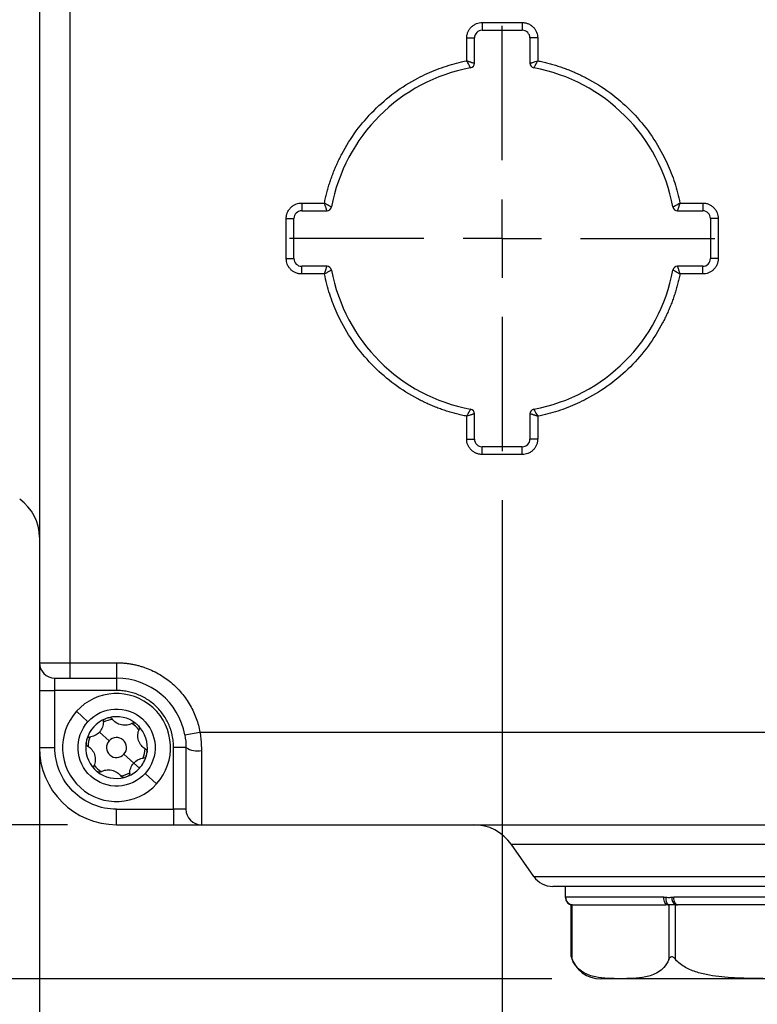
# Model space of a CAD drawing. Header units: millimetres. Extents: x 19 to 819, y 19 to 629.
# Tile 3 of 43: x 117 to 174, y 101 to 178. Entities that reach past the tile are written whole.
import ezdxf

# ---------------------------------------------------------------- set-up
doc = ezdxf.new("R2010")
doc.units = ezdxf.units.MM
doc.header["$LTSCALE"] = 3
doc.linetypes.add('CENTERX2', pattern=[20.32, 12.7, -2.54, 2.54, -2.54])
doc.layers.add('CENTER', color=40, linetype='CENTERX2')
doc.layers.add('DIMENSIONS', color=140, linetype='Continuous', lineweight=25)
doc.styles.add('SLDTEXTSTYLE0', font='TXT', dxfattribs={"width": 0.7})
doc.dimstyles.new('SLDDIMSTYLE0', dxfattribs={"dimtxt": 6.474023, "dimasz": 9.906, "dimexe": 0, "dimexo": 0.0625, "dimgap": 1.618506, "dimtad": 0, "dimtih": 1, "dimtoh": 1, "dimlfac": 0.833333, "dimrnd": 1e-09, "dimzin": 4, "dimdsep": 46, "dimtxsty": 'SLDTEXTSTYLE0', "dimsah": 1, "dimcen": 0.09, "dimadec": 0, "dimazin": 1, "dimtfac": 1, "dimtofl": 0, "dimtmove": 0, "dimatfit": 3, "dimfxl": 0, "dimfrac": 2, "dimtolj": 1, "dimtzin": 12, "dimarcsym": 0})
doc.dimstyles.new('SLDDIMSTYLE1', dxfattribs={"dimtxt": 6.474023, "dimasz": 9.906, "dimexe": 0, "dimexo": 0.0625, "dimgap": 1.618506, "dimtad": 0, "dimtih": 1, "dimtoh": 1, "dimlfac": 0.833333, "dimrnd": 1e-09, "dimzin": 4, "dimdsep": 46, "dimtxsty": 'SLDTEXTSTYLE0', "dimsah": 1, "dimcen": 0.09, "dimadec": 0, "dimazin": 1, "dimtfac": 1, "dimtmove": 0, "dimatfit": 0, "dimfxl": 0, "dimfrac": 2, "dimtolj": 1, "dimtzin": 12, "dimarcsym": 0})
doc.dimstyles.new('SLDDIMSTYLE2', dxfattribs={"dimtxt": 6.474023, "dimasz": 9.906, "dimexe": 0, "dimexo": 0.0625, "dimgap": 1.618506, "dimtad": 0, "dimtih": 1, "dimtoh": 1, "dimlfac": 0.833333, "dimrnd": 1e-09, "dimzin": 12, "dimdsep": 46, "dimtxsty": 'SLDTEXTSTYLE0', "dimsah": 1, "dimcen": 0.09, "dimadec": 0, "dimazin": 3, "dimtfac": 1, "dimtofl": 0, "dimtmove": 0, "dimatfit": 3, "dimfxl": 0, "dimfrac": 2, "dimtolj": 1, "dimtzin": 12, "dimarcsym": 0})

# ---------------------------------------------------------------- blocks, each defined once
blk = doc.blocks.new('_D')
at = {"layer": 'DIMENSIONS'}
for p, q in [((154.501, 140.51), (154.501, 78.329)), ((118.501, 124.058), (118.501, 78.329)), ((79.866, 87.854), (77.692, 87.854)), ((77.692, 87.854), (77.692, 77.565)), ((99.105, 87.854), (101.279, 87.854)), ((101.279, 87.854), (101.279, 77.565)), ((118.501, 87.854), (107.877, 87.854)), ((154.501, 87.854), (118.501, 87.854)), ((77.692, 77.565), (79.866, 77.565)), ((101.279, 77.565), (99.105, 77.565))]:
    blk.add_line(p, q, dxfattribs=at)
for points in [[(118.501, 87.854), (128.407, 86.33), (128.407, 89.378)], [(154.501, 87.854), (144.595, 89.378), (144.595, 86.33)]]:
    blk.add_solid(points, dxfattribs=at)
at = {"layer": 'DIMENSIONS', "char_height": 6.35, "attachment_point": 1, "style": 'SLDTEXTSTYLE0'}
for s, insert in [('30.0', (79.866, 97.489)), ('1.18', (79.866, 85.751))]:
    blk.add_mtext(s, dxfattribs=dict(at, insert=insert))
blk = doc.blocks.new('_D_1')
at = {"layer": 'DIMENSIONS'}
for p, q in [((154.501, 140.51), (154.501, 78.329)), ((196.501, 140.51), (196.501, 78.329)), ((154.501, 87.854), (135.451, 87.854)), ((165.644, 87.854), (163.47, 87.854)), ((163.47, 87.854), (163.47, 77.565)), ((184.882, 87.854), (187.056, 87.854)), ((187.056, 87.854), (187.056, 77.565)), ((196.501, 87.854), (215.551, 87.854)), ((163.47, 77.565), (165.644, 77.565)), ((187.056, 77.565), (184.882, 77.565))]:
    blk.add_line(p, q, dxfattribs=at)
for points in [[(154.501, 87.854), (144.595, 89.378), (144.595, 86.33)], [(196.501, 87.854), (206.407, 86.33), (206.407, 89.378)]]:
    blk.add_solid(points, dxfattribs=at)
at = {"layer": 'DIMENSIONS', "char_height": 6.35, "attachment_point": 1, "style": 'SLDTEXTSTYLE0'}
for s, insert in [('35.0', (165.644, 97.489)), ('1.38', (165.644, 85.751))]:
    blk.add_mtext(s, dxfattribs=dict(at, insert=insert))
blk = doc.blocks.new('_D_3')
at = {"layer": 'DIMENSIONS'}
for p, q in [((117.091, 349.268), (66.01, 349.268)), ((75.535, 349.268), (75.535, 244.633)), ((65.916, 232.894), (63.742, 232.894)), ((63.742, 232.894), (63.742, 222.605)), ((85.154, 232.894), (87.328, 232.894)), ((87.328, 232.894), (87.328, 222.605)), ((63.742, 222.605), (65.916, 222.605)), ((87.328, 222.605), (85.154, 222.605)), ((75.535, 115.268), (75.535, 221.155)), ((120.691, 115.268), (66.01, 115.268))]:
    blk.add_line(p, q, dxfattribs=at)
for points in [[(75.535, 349.268), (74.011, 339.362), (77.059, 339.362)], [(75.535, 115.268), (77.059, 125.174), (74.011, 125.174)]]:
    blk.add_solid(points, dxfattribs=at)
at = {"layer": 'DIMENSIONS', "char_height": 6.35, "attachment_point": 1, "style": 'SLDTEXTSTYLE0'}
for s, insert in [('195.0', (63.223, 242.529)), ('7.68', (65.916, 230.79))]:
    blk.add_mtext(s, dxfattribs=dict(at, insert=insert))
blk = doc.blocks.new('_D_4')
at = {"layer": 'DIMENSIONS'}
for p, q in [((151.613, 351.068), (34.446, 351.068)), ((43.971, 351.068), (43.971, 244.633)), ((34.352, 232.894), (32.178, 232.894)), ((32.178, 232.894), (32.178, 222.605)), ((53.59, 232.894), (55.764, 232.894)), ((55.764, 232.894), (55.764, 222.605)), ((32.178, 222.605), (34.352, 222.605)), ((55.764, 222.605), (53.59, 222.605)), ((43.971, 103.268), (43.971, 221.155)), ((158.364, 103.268), (34.446, 103.268))]:
    blk.add_line(p, q, dxfattribs=at)
for points in [[(43.971, 351.068), (42.447, 341.162), (45.495, 341.162)], [(43.971, 103.268), (45.495, 113.174), (42.447, 113.174)]]:
    blk.add_solid(points, dxfattribs=at)
at = {"layer": 'DIMENSIONS', "char_height": 6.35, "attachment_point": 1, "style": 'SLDTEXTSTYLE0'}
for s, insert in [('206.5', (31.659, 242.529)), ('8.13', (34.352, 230.79))]:
    blk.add_mtext(s, dxfattribs=dict(at, insert=insert))
blk = doc.blocks.new('SW_CENTERMARKSYMBOL_0')
at = {"layer": 'CENTER', "color": 0}
for p, q in [((0, 6.096), (0, 16.548)), ((0, 0), (0, 3.048)), ((-6.096, 0), (-16.548, 0)), ((0, 0), (-3.048, 0)), ((0, 0), (0, -3.048)), ((0, 0), (3.048, 0)), ((6.096, 0), (16.548, 0)), ((0, -6.096), (0, -16.548))]:
    blk.add_line(p, q, dxfattribs=at)

msp = doc.modelspace()

# ---------------------------------------------------------------- linework, layer by layer
for p, q in [((118.501259, 180.067806), (118.501259, 127.867806)), ((120.901259, 127.867806), (120.901259, 180.067806)), ((152.941259, 177.667806), (156.061259, 177.667806)), ((152.941259, 177.667806), (152.941259, 177.067806)), ((152.941259, 177.067806), (156.061259, 177.067806)), ((156.061259, 177.667806), (156.061259, 177.067806)), ((151.741259, 174.69504), (151.741259, 176.467806)), ((151.741259, 176.467806), (152.341259, 176.467806)), ((152.341259, 174.49679), (152.341259, 176.467806)), ((156.661259, 176.467806), (156.661259, 174.49679)), ((157.261259, 176.467806), (156.661259, 176.467806)), ((157.261259, 176.467806), (157.261259, 174.69504)), ((138.901259, 163.627806), (140.674025, 163.627806)), ((138.901259, 163.627806), (138.901259, 163.027806)), ((168.328493, 163.627806), (170.101259, 163.627806)), ((170.101259, 163.627806), (170.101259, 163.027806)), ((137.701259, 159.307806), (137.701259, 162.427806)), ((137.701259, 162.427806), (138.301259, 162.427806)), ((138.301259, 159.307806), (138.301259, 162.427806)), ((138.901259, 163.027806), (140.872276, 163.027806)), ((168.130243, 163.027806), (170.101259, 163.027806)), ((170.701259, 162.427806), (170.701259, 159.307806)), ((171.301259, 162.427806), (170.701259, 162.427806)), ((171.301259, 162.427806), (171.301259, 159.307806)), ((137.701259, 159.307806), (138.301259, 159.307806)), ((140.872276, 158.707806), (138.901259, 158.707806)), ((138.901259, 158.107806), (138.901259, 158.707806)), ((170.101259, 158.707806), (168.130243, 158.707806)), ((170.101259, 158.107806), (170.101259, 158.707806)), ((171.301259, 159.307806), (170.701259, 159.307806)), ((140.674025, 158.107806), (138.901259, 158.107806)), ((170.101259, 158.107806), (168.328493, 158.107806)), ((152.341259, 145.267806), (152.341259, 147.238822)), ((156.661259, 147.238822), (156.661259, 145.267806)), ((151.741259, 145.267806), (151.741259, 147.040572)), ((157.261259, 147.040572), (157.261259, 145.267806)), ((151.741259, 145.267806), (152.341259, 145.267806)), ((157.261259, 145.267806), (156.661259, 145.267806)), ((152.941259, 144.067806), (152.941259, 144.667806)), ((156.061259, 144.667806), (152.941259, 144.667806)), ((156.061259, 144.067806), (152.941259, 144.067806)), ((156.061259, 144.067806), (156.061259, 144.667806)), ((118.501259, 127.867806), (120.901259, 127.867806)), ((120.901259, 127.867806), (124.501259, 127.867806)), ((120.901259, 126.667806), (120.901259, 127.867806)), ((124.501259, 127.867806), (124.501259, 126.667806)), ((119.701259, 125.707806), (119.701259, 126.667806)), ((120.901259, 126.667806), (124.501259, 126.667806)), ((124.501259, 126.667806), (124.501259, 125.707806)), ((118.501259, 125.707806), (119.701259, 125.707806)), ((118.501259, 125.707806), (118.501259, 121.267806)), ((124.501259, 125.707806), (119.701259, 125.707806)), ((119.701259, 121.267806), (119.701259, 125.707806)), ((122.276298, 123.280154), (121.386313, 124.085093)), ((123.922769, 121.791017), (123.166282, 122.475215)), ((129.811253, 122.249624), (130.991252, 122.467806)), ((130.991252, 122.467806), (220.011267, 122.467806)), ((118.501259, 121.267806), (119.701259, 121.267806)), ((129.901259, 121.267806), (128.941259, 121.267806)), ((128.941259, 116.467806), (128.941259, 121.267806)), ((131.101259, 121.027806), (131.101259, 115.267806)), ((125.836237, 120.060397), (125.07975, 120.744596)), ((126.281229, 119.657928), (125.836237, 120.060397)), ((127.616206, 118.450519), (126.726221, 119.255458)), ((124.501259, 116.467806), (128.941259, 116.467806)), ((124.501259, 115.267806), (124.501259, 116.467806)), ((128.941259, 116.467806), (128.941259, 115.267806)), ((129.901259, 116.467806), (128.941259, 116.467806)), ((124.501259, 115.267806), (128.941259, 115.267806)), ((131.101259, 115.267806), (219.901259, 115.267806)), ((175.501259, 113.732681), (155.215169, 113.732681)), ((156.963807, 111.235368), (155.215169, 113.732681)), ((156.963807, 111.235368), (175.501259, 111.235368)), ((159.421259, 109.607653), (159.421259, 110.467806)), ((167.06991, 109.627806), (159.427716, 109.627806)), ((183.143453, 109.627806), (167.859066, 109.627806)), ((159.867058, 105.006805), (159.867058, 109.027806)), ((159.947443, 104.779835), (159.947443, 109.027806)), ((167.384512, 109.027806), (167.464544, 109.027806)), ((167.464544, 109.027806), (167.464544, 104.779835)), ((167.984159, 109.027806), (168.144222, 109.027806)), ((167.984159, 104.779835), (167.984159, 109.027806))]:
    msp.add_line(p, q)
at = {"flags": 128}
for points in [[(167.384512, 109.027806), (167.323136, 109.039335), (167.264119, 109.073478), (167.209728, 109.128924), (167.162055, 109.203542), (167.12293, 109.294464), (167.093857, 109.398196), (167.075955, 109.510752), (167.06991, 109.627806)], [(168.144222, 109.027806), (168.088591, 109.039335), (168.035097, 109.073478), (167.985798, 109.128924), (167.942586, 109.203542), (167.907123, 109.294464), (167.880772, 109.398196), (167.864545, 109.510752), (167.859066, 109.627806)]]:
    msp.add_lwpolyline(points, dxfattribs=at)
for centre, radius, start, end in [((152.941259, 176.467806), 0.6, 90, 180), ((156.061259, 176.467806), 0.6, 0, 90), ((154.501259, 160.867806), 13.5, 100.4756817, 169.5243183), ((151.981259, 174.49679), 0.36, 280.4756817, 0), ((157.021259, 174.49679), 0.36, 180, 259.5243183), ((154.501259, 160.867806), 13.5, 10.4756817, 79.5243183), ((140.872276, 163.387806), 0.36, 270, 349.5243183), ((168.130243, 163.387806), 0.36, 190.4756817, 270), ((138.901259, 162.427806), 0.6, 90, 180), ((170.101259, 162.427806), 0.6, 0, 90), ((138.901259, 159.307806), 0.6, 180, 270), ((140.872276, 158.347806), 0.36, 10.4756817, 90), ((168.130243, 158.347806), 0.36, 90, 169.5243183), ((170.101259, 159.307806), 0.6, 270, 0), ((154.501259, 160.867806), 13.5, 190.4756817, 259.5243183), ((154.501259, 160.867806), 13.5, 280.4756817, 349.5243183), ((151.981259, 147.238822), 0.36, 0, 79.5243183), ((157.021259, 147.238822), 0.36, 100.4756817, 180), ((152.941259, 145.267806), 0.6, 180, 270), ((156.061259, 145.267806), 0.6, 270, 0), ((114.901259, 137.632768), 3.6, 0, 55), ((119.701259, 127.867806), 1.2, 180, 270), ((124.501259, 121.267806), 5.4, 10.4756817, 90), ((124.501259, 121.267806), 4.2, 317.87249935, 137.87249935), ((124.501259, 121.267806), 4.2, 137.87249935, 317.87249935), ((124.501259, 121.267806), 2.4, 111.30965872, 164.43533997), ((124.501259, 121.267806), 2.22, 98.22550624, 117.51949245), ((124.501259, 121.267806), 2.4, 104.43533997, 111.30965872), ((124.501259, 121.267806), 2.4, 51.30965872, 104.43533997), ((124.501259, 121.267806), 2.22, 38.22550624, 57.51949245), ((124.501259, 121.267806), 2.4, 44.43533997, 51.30965872), ((124.501259, 121.267806), 2.4, 351.30965872, 44.43533997), ((124.501259, 121.267806), 2.4, 164.43533997, 171.30965872), ((124.501259, 121.267806), 2.22, 158.22550624, 177.51949245), ((124.501259, 121.267806), 0.78, 137.87249935, 317.87249935), ((124.501259, 121.267806), 0.78, 317.87249935, 137.87249935), ((124.501259, 121.267806), 6, 180, 270), ((124.501259, 121.267806), 2.4, 171.30965872, 224.43533997), ((124.501259, 121.267806), 2.22, 338.22550624, 357.51949245), ((130.813259, 122.707806), 1.704507, 237.6525565, 279.72757855), ((124.501259, 121.267806), 2.4, 317.87249935, 344.43533997), ((124.501259, 121.267806), 2.4, 344.43533997, 351.30965872), ((124.501259, 121.267806), 2.22, 218.22550624, 237.51949245), ((124.501259, 121.267806), 2.4, 224.43533997, 231.30965872), ((124.501259, 121.267806), 2.4, 291.30965872, 317.87249935), ((124.501259, 121.267806), 2.4, 231.30965872, 284.43533997), ((124.501259, 121.267806), 2.22, 278.22550624, 297.51949245), ((124.501259, 121.267806), 2.4, 284.43533997, 291.30965872), ((131.101259, 116.467806), 1.2, 180, 270), ((152.266222, 111.667806), 3.6, 35, 90), ((158.43828, 112.267806), 1.8, 215, 270), ((160.023285, 109.622817), 0.599825, 180.13876998, 262.73612258), ((160.027595, 109.627686), 0.59988, 179.98849777, 269.98849315), ((167.776803, 109.492546), 0.559901, 166.69860553, 236.10282084), ((168.338592, 109.570076), 0.647827, 175.45914035, 236.8309999), ((162.174238, 105.667806), 2.4, 195.98686393, 270)]:
    msp.add_arc(centre, radius, start, end)
for points, knots in [([(151.741259, 176.467806), (151.742261, 176.505635), (151.744256, 176.580982), (151.760685, 176.692881), (151.787018, 176.802841), (151.838041, 176.951373), (151.930801, 177.131454), (152.08684, 177.321871), (152.277467, 177.478309), (152.49082, 177.587614), (152.714946, 177.655819), (152.865787, 177.663808), (152.941259, 177.667806)], [0, 0, 0, 0, 0.0602589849, 0.1200207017, 0.1798243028, 0.2402078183, 0.3699983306, 0.5001303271, 0.629920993, 0.7600531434, 0.879943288, 1, 1, 1, 1]), ([(156.061259, 177.667806), (156.099089, 177.666804), (156.174435, 177.66481), (156.286334, 177.648381), (156.396294, 177.622047), (156.544826, 177.571024), (156.724908, 177.478265), (156.915324, 177.322225), (157.071762, 177.131599), (157.181067, 176.918245), (157.249272, 176.694119), (157.257262, 176.543279), (157.261259, 176.467806)], [0, 0, 0, 0, 0.060258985, 0.120020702, 0.179824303, 0.240207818, 0.369998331, 0.500130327, 0.629920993, 0.760053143, 0.879943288, 1, 1, 1, 1]), ([(140.674025, 163.627806), (140.701711, 163.760832), (140.756992, 164.026447), (140.854153, 164.421125), (140.961554, 164.812061), (141.080219, 165.199051), (141.209876, 165.582148), (141.350596, 165.961336), (141.50236, 166.336621), (141.665171, 166.707995), (141.83904, 167.075473), (142.282024, 167.946564), (143.105916, 169.264968), (144.493918, 170.874817), (146.103966, 172.263066), (147.53747, 173.158872), (148.657515, 173.708706), (149.404981, 174.023917), (150.168353, 174.293956), (150.946843, 174.522936), (151.476008, 174.637575), (151.741259, 174.69504)], [0, 0, 0, 0, 0.024577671, 0.049074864, 0.073511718, 0.097908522, 0.122285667, 0.146663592, 0.171062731, 0.19550347, 0.220006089, 0.244590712, 0.37228189, 0.500012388, 0.627703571, 0.755434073, 0.804504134, 0.853332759, 0.902082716, 0.950917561, 1, 1, 1, 1]), ([(151.741259, 174.69504), (151.769614, 174.685788), (151.824164, 174.667988), (151.901427, 174.642997), (151.970017, 174.620614), (152.029692, 174.600872), (152.080632, 174.583771), (152.123311, 174.569279), (152.189055, 174.547203), (152.265673, 174.522262), (152.329571, 174.500905), (152.337425, 174.49814), (152.341259, 174.49679)], [0, 0, 0, 0, 0.092574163, 0.178096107, 0.256568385, 0.327995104, 0.392382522, 0.449740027, 0.500081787, 0.675012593, 0.841316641, 1, 1, 1, 1]), ([(152.046714, 174.14279), (152.04623, 174.143641), (152.045252, 174.145364), (152.037433, 174.159476), (152.024882, 174.182475), (152.007062, 174.215374), (151.984021, 174.257863), (151.952261, 174.316428), (151.903929, 174.402242), (151.832439, 174.531396), (151.773776, 174.636681), (151.741259, 174.69504)], [0, 0, 0, 0, 0.078464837, 0.158779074, 0.241076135, 0.325482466, 0.412118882, 0.501101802, 0.626971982, 0.793234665, 1, 1, 1, 1]), ([(156.661259, 174.49679), (156.662189, 174.49712), (156.664069, 174.497787), (156.679428, 174.503054), (156.704389, 174.511421), (156.740027, 174.523203), (156.78601, 174.53835), (156.849871, 174.55927), (156.943873, 174.591365), (157.084401, 174.637689), (157.198399, 174.674656), (157.261259, 174.69504)], [0, 0, 0, 0, 0.0786192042, 0.1590190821, 0.2413395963, 0.3257111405, 0.4122548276, 0.5010828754, 0.6292568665, 0.7955678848, 1, 1, 1, 1]), ([(157.261259, 174.69504), (157.246465, 174.668674), (157.218059, 174.618052), (157.178425, 174.546342), (157.143382, 174.482986), (157.112941, 174.428195), (157.08698, 174.381754), (157.065305, 174.343154), (157.031954, 174.28305), (156.99395, 174.212436), (156.961855, 174.153516), (156.957789, 174.146307), (156.955805, 174.14279)], [0, 0, 0, 0, 0.093888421, 0.180263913, 0.259144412, 0.3305474, 0.394490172, 0.450990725, 0.500069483, 0.675242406, 0.841555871, 1, 1, 1, 1]), ([(157.261259, 174.69504), (157.394285, 174.667354), (157.659901, 174.612074), (158.054578, 174.514913), (158.445515, 174.407512), (158.832505, 174.288846), (159.215602, 174.15919), (159.59479, 174.01847), (159.970074, 173.866705), (160.341448, 173.703895), (160.708926, 173.530025), (161.580018, 173.087041), (162.898422, 172.26315), (164.50827, 170.875147), (165.896519, 169.2651), (166.792326, 167.831596), (167.342159, 166.71155), (167.65737, 165.964085), (167.927409, 165.200713), (168.156389, 164.422223), (168.271029, 163.893058), (168.328493, 163.627806)], [0, 0, 0, 0, 0.024577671, 0.049074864, 0.073511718, 0.097908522, 0.122285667, 0.146663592, 0.171062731, 0.19550347, 0.220006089, 0.244590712, 0.37228189, 0.500012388, 0.627703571, 0.755434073, 0.804504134, 0.853332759, 0.902082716, 0.950917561, 1, 1, 1, 1]), ([(137.701259, 162.427806), (137.702261, 162.465635), (137.704256, 162.540982), (137.720685, 162.652881), (137.747018, 162.762841), (137.798041, 162.911373), (137.890801, 163.091454), (138.04684, 163.281871), (138.237467, 163.438309), (138.45082, 163.547614), (138.674946, 163.615819), (138.825787, 163.623808), (138.901259, 163.627806)], [0, 0, 0, 0, 0.0602589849, 0.1200207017, 0.1798243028, 0.2402078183, 0.3699983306, 0.5001303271, 0.629920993, 0.7600531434, 0.879943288, 1, 1, 1, 1]), ([(140.872276, 163.027806), (140.871946, 163.028736), (140.871278, 163.030616), (140.866011, 163.045974), (140.857644, 163.070936), (140.845863, 163.106574), (140.830715, 163.152556), (140.809795, 163.216418), (140.777701, 163.31042), (140.731376, 163.450947), (140.69441, 163.564946), (140.674025, 163.627806)], [0, 0, 0, 0, 0.078619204, 0.159019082, 0.241339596, 0.32571114, 0.412254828, 0.501082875, 0.629256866, 0.795567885, 1, 1, 1, 1]), ([(140.674025, 163.627806), (140.700391, 163.613011), (140.751013, 163.584605), (140.822724, 163.544971), (140.886079, 163.509929), (140.940871, 163.479488), (140.987312, 163.453526), (141.025911, 163.431852), (141.086015, 163.3985), (141.156629, 163.360496), (141.21555, 163.328401), (141.222758, 163.324335), (141.226275, 163.322351)], [0, 0, 0, 0, 0.093888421, 0.1802639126, 0.2591444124, 0.3305473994, 0.3944901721, 0.4509907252, 0.5000694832, 0.6752424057, 0.8415558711, 1, 1, 1, 1]), ([(167.776244, 163.322351), (167.777095, 163.322835), (167.778817, 163.323814), (167.79293, 163.331632), (167.815929, 163.344183), (167.848828, 163.362003), (167.891317, 163.385044), (167.949882, 163.416805), (168.035696, 163.465137), (168.16485, 163.536626), (168.270135, 163.59529), (168.328493, 163.627806)], [0, 0, 0, 0, 0.078464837, 0.158779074, 0.241076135, 0.325482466, 0.412118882, 0.501101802, 0.626971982, 0.793234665, 1, 1, 1, 1]), ([(168.328493, 163.627806), (168.319241, 163.599451), (168.301442, 163.544901), (168.27645, 163.467638), (168.254067, 163.399047), (168.234325, 163.339372), (168.217224, 163.288432), (168.202732, 163.245753), (168.180656, 163.180009), (168.155715, 163.103391), (168.134358, 163.039495), (168.131593, 163.031641), (168.130243, 163.027806)], [0, 0, 0, 0, 0.092574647, 0.178097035, 0.256569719, 0.327996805, 0.392384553, 0.44974235, 0.500084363, 0.675014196, 0.84131739, 1, 1, 1, 1]), ([(170.101259, 163.627806), (170.139089, 163.626804), (170.214435, 163.62481), (170.326334, 163.608381), (170.436294, 163.582047), (170.584826, 163.531024), (170.764908, 163.438265), (170.955324, 163.282225), (171.111762, 163.091599), (171.221067, 162.878245), (171.289272, 162.654119), (171.297262, 162.503279), (171.301259, 162.427806)], [0, 0, 0, 0, 0.060258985, 0.120020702, 0.179824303, 0.240207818, 0.369998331, 0.500130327, 0.629920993, 0.760053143, 0.879943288, 1, 1, 1, 1]), ([(138.901259, 158.107806), (138.86343, 158.108808), (138.788084, 158.110802), (138.676185, 158.127231), (138.566225, 158.153565), (138.417693, 158.204588), (138.237611, 158.297347), (138.047195, 158.453387), (137.890757, 158.644013), (137.781452, 158.857367), (137.713247, 159.081493), (137.705257, 159.232333), (137.701259, 159.307806)], [0, 0, 0, 0, 0.060258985, 0.120020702, 0.179824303, 0.240207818, 0.369998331, 0.500130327, 0.629920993, 0.760053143, 0.879943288, 1, 1, 1, 1]), ([(140.674025, 158.107806), (140.683278, 158.136161), (140.701077, 158.190711), (140.726069, 158.267973), (140.748452, 158.336563), (140.768193, 158.396238), (140.785295, 158.447178), (140.799786, 158.489858), (140.821862, 158.555602), (140.846804, 158.63222), (140.868161, 158.696117), (140.870926, 158.703971), (140.872276, 158.707806)], [0, 0, 0, 0, 0.0925741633, 0.1780961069, 0.2565683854, 0.3279951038, 0.3923825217, 0.4497400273, 0.5000817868, 0.675012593, 0.8413166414, 1, 1, 1, 1]), ([(168.130243, 158.707806), (168.130573, 158.706877), (168.131241, 158.704996), (168.136508, 158.689638), (168.144875, 158.664677), (168.156656, 158.629039), (168.171803, 158.583057), (168.192723, 158.519196), (168.224818, 158.425194), (168.271142, 158.284666), (168.308109, 158.170667), (168.328493, 158.107806)], [0, 0, 0, 0, 0.078618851, 0.159018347, 0.24133845, 0.325709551, 0.412252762, 0.5010803, 0.629254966, 0.795566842, 1, 1, 1, 1]), ([(171.301259, 159.307806), (171.300258, 159.269977), (171.298263, 159.19463), (171.281834, 159.082731), (171.255501, 158.972771), (171.204478, 158.824239), (171.111718, 158.644158), (170.955679, 158.453741), (170.765052, 158.297303), (170.551699, 158.187998), (170.327573, 158.119793), (170.176732, 158.111804), (170.101259, 158.107806)], [0, 0, 0, 0, 0.060258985, 0.120020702, 0.179824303, 0.240207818, 0.369998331, 0.500130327, 0.629920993, 0.760053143, 0.879943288, 1, 1, 1, 1]), ([(141.226275, 158.413261), (141.225424, 158.412777), (141.223702, 158.411799), (141.209589, 158.40398), (141.186591, 158.391429), (141.153692, 158.373609), (141.111204, 158.350568), (141.052639, 158.318808), (140.966825, 158.270476), (140.83767, 158.198986), (140.732384, 158.140323), (140.674025, 158.107806)], [0, 0, 0, 0, 0.078464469, 0.158778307, 0.241074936, 0.325480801, 0.412116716, 0.501099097, 0.626969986, 0.79323357, 1, 1, 1, 1]), ([(151.741259, 147.040572), (151.608234, 147.068258), (151.342618, 147.123538), (150.947941, 147.220699), (150.557004, 147.3281), (150.170014, 147.446766), (149.786917, 147.576422), (149.407729, 147.717142), (149.032445, 147.868907), (148.661071, 148.031717), (148.293593, 148.205587), (147.422501, 148.648571), (146.104097, 149.472462), (144.494249, 150.860465), (143.106, 152.470513), (142.210193, 153.904016), (141.66036, 155.024062), (141.345149, 155.771527), (141.07511, 156.534899), (140.84613, 157.313389), (140.73149, 157.842554), (140.674025, 158.107806)], [0, 0, 0, 0, 0.0245776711, 0.0490748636, 0.0735117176, 0.0979085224, 0.1222856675, 0.1466635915, 0.1710627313, 0.1955034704, 0.2200060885, 0.2445907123, 0.3722818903, 0.5000123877, 0.6277035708, 0.7554340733, 0.804504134, 0.8533327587, 0.902082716, 0.9509175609, 1, 1, 1, 1]), ([(168.328493, 158.107806), (168.300808, 157.97478), (168.245527, 157.709165), (168.148366, 157.314487), (168.040965, 156.923551), (167.9223, 156.536561), (167.792643, 156.153464), (167.651923, 155.774276), (167.500159, 155.398991), (167.337348, 155.027617), (167.163479, 154.660139), (166.720495, 153.789048), (165.896603, 152.470644), (164.508601, 150.860795), (162.898553, 149.472546), (161.465049, 148.57674), (160.345004, 148.026906), (159.597538, 147.711695), (158.834166, 147.441656), (158.055676, 147.212676), (157.526511, 147.098037), (157.261259, 147.040572)], [0, 0, 0, 0, 0.024577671, 0.049074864, 0.073511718, 0.097908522, 0.122285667, 0.146663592, 0.171062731, 0.19550347, 0.220006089, 0.244590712, 0.37228189, 0.500012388, 0.627703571, 0.755434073, 0.804504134, 0.853332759, 0.902082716, 0.950917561, 1, 1, 1, 1]), ([(168.328493, 158.107806), (168.302127, 158.122601), (168.251505, 158.151007), (168.179794, 158.190641), (168.116439, 158.225684), (168.061647, 158.256125), (168.015206, 158.282087), (167.976606, 158.303761), (167.916502, 158.337113), (167.845889, 158.375116), (167.786969, 158.407211), (167.779761, 158.411277), (167.776244, 158.413261)], [0, 0, 0, 0, 0.09388893, 0.18026489, 0.259145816, 0.330549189, 0.394492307, 0.450993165, 0.500072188, 0.675244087, 0.841556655, 1, 1, 1, 1]), ([(151.741259, 147.040572), (151.756055, 147.066938), (151.784461, 147.11756), (151.824095, 147.189271), (151.859138, 147.252627), (151.889579, 147.307419), (151.91554, 147.35386), (151.937215, 147.39246), (151.970566, 147.452563), (152.00857, 147.523176), (152.040664, 147.582097), (152.04473, 147.589305), (152.046714, 147.592822)], [0, 0, 0, 0, 0.0938889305, 0.1802648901, 0.2591458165, 0.3305491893, 0.3944923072, 0.4509931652, 0.5000721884, 0.6752440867, 0.841556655, 1, 1, 1, 1]), ([(152.341259, 147.238822), (152.34033, 147.238492), (152.33845, 147.237825), (152.323091, 147.232558), (152.29813, 147.224191), (152.262493, 147.212409), (152.216511, 147.197262), (152.152649, 147.176343), (152.058647, 147.144248), (151.918119, 147.097923), (151.80412, 147.060956), (151.741259, 147.040572)], [0, 0, 0, 0, 0.078618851, 0.159018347, 0.24133845, 0.325709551, 0.412252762, 0.5010803, 0.629254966, 0.795566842, 1, 1, 1, 1]), ([(157.261259, 147.040572), (157.232904, 147.049824), (157.178354, 147.067624), (157.101091, 147.092616), (157.032501, 147.114999), (156.972826, 147.13474), (156.921886, 147.151842), (156.879206, 147.166333), (156.813462, 147.188409), (156.736845, 147.213351), (156.672948, 147.234708), (156.665094, 147.237472), (156.661259, 147.238822)], [0, 0, 0, 0, 0.0925746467, 0.1780970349, 0.2565697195, 0.3279968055, 0.3923845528, 0.4497423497, 0.5000843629, 0.6750141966, 0.8413173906, 1, 1, 1, 1]), ([(156.955805, 147.592822), (156.956288, 147.591971), (156.957267, 147.590249), (156.965085, 147.576136), (156.977637, 147.553137), (156.995456, 147.520238), (157.018497, 147.47775), (157.050257, 147.419185), (157.098589, 147.333371), (157.170079, 147.204217), (157.228743, 147.098931), (157.261259, 147.040572)], [0, 0, 0, 0, 0.0784644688, 0.1587783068, 0.2410749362, 0.3254808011, 0.4121167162, 0.5010990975, 0.626969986, 0.7932335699, 1, 1, 1, 1]), ([(152.941259, 144.067806), (152.90343, 144.068808), (152.828084, 144.070802), (152.716185, 144.087231), (152.606225, 144.113565), (152.457693, 144.164588), (152.277611, 144.257347), (152.087195, 144.413387), (151.930757, 144.604013), (151.821452, 144.817367), (151.753247, 145.041493), (151.745257, 145.192333), (151.741259, 145.267806)], [0, 0, 0, 0, 0.060258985, 0.120020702, 0.179824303, 0.240207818, 0.369998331, 0.500130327, 0.629920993, 0.760053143, 0.879943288, 1, 1, 1, 1]), ([(157.261259, 145.267806), (157.260258, 145.229977), (157.258263, 145.15463), (157.241834, 145.042731), (157.215501, 144.932771), (157.164478, 144.784239), (157.071718, 144.604158), (156.915679, 144.413741), (156.725052, 144.257303), (156.511699, 144.147998), (156.287573, 144.079793), (156.136732, 144.071804), (156.061259, 144.067806)], [0, 0, 0, 0, 0.060258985, 0.120020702, 0.179824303, 0.240207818, 0.369998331, 0.500130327, 0.629920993, 0.760053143, 0.879943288, 1, 1, 1, 1]), ([(118.501259, 127.867806), (118.501259, 127.867806), (118.501259, 127.640224), (118.501259, 126.83009), (118.501259, 126.280657), (118.501259, 125.707806)], [0, 0, 0, 0, 0.5, 0.5, 1, 1, 1, 1]), ([(124.501259, 127.867806), (124.59428, 127.866702), (124.779833, 127.864499), (125.057118, 127.846541), (125.332465, 127.817831), (125.605869, 127.777334), (125.877331, 127.725324), (126.146842, 127.661735), (126.414419, 127.586568), (126.964455, 127.407034), (127.770903, 127.043584), (128.744466, 126.367866), (129.586237, 125.533216), (130.142971, 124.730023), (130.49441, 124.05213), (130.706423, 123.539755), (130.877292, 123.011711), (130.953173, 122.649547), (130.991252, 122.467806)], [0, 0, 0, 0, 0.030482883, 0.060806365, 0.09102381, 0.121189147, 0.151356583, 0.181580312, 0.211914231, 0.242411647, 0.371184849, 0.500026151, 0.628799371, 0.75764069, 0.818434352, 0.878803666, 0.939181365, 1, 1, 1, 1]), ([(128.941259, 121.267806), (128.940046, 121.34807), (128.937627, 121.508025), (128.917842, 121.746653), (128.886192, 121.982882), (128.84154, 122.216706), (128.784196, 122.448118), (128.714054, 122.677113), (128.60781, 122.967809), (128.450496, 123.313653), (128.222307, 123.704088), (127.953784, 124.072248), (127.646497, 124.412739), (127.30587, 124.720196), (126.937899, 124.988612), (126.54729, 125.216974), (126.147026, 125.398958), (125.741321, 125.53857), (125.334678, 125.635964), (124.920448, 125.696735), (124.641416, 125.704104), (124.501259, 125.707806)], [0, 0, 0, 0, 0.034531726, 0.068816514, 0.102953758, 0.13704414, 0.17118876, 0.205488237, 0.240041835, 0.304309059, 0.368666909, 0.434301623, 0.500028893, 0.56566361, 0.631390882, 0.695658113, 0.76001597, 0.820265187, 0.879985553, 0.939717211, 1, 1, 1, 1]), ([(122.276298, 123.280154), (123.386943, 124.508144), (125.285618, 124.603413), (127.741597, 122.382123), (127.836866, 120.483448), (126.726221, 119.255458)], [0, 0, 0, 0, 0.5, 0.5, 1, 1, 1, 1]), ([(123.476298, 123.280131), (123.476298, 123.325958), (123.489611, 123.372336), (123.5423, 123.452214), (123.582216, 123.485438), (123.62908, 123.503718)], [0, 0, 0, 0, 0.5, 0.5, 1, 1, 1, 1]), ([(123.90297, 123.592037), (123.951603, 123.604556), (124.002562, 123.601206), (124.093177, 123.566856), (124.130841, 123.536977), (124.157586, 123.499821)], [0, 0, 0, 0, 0.5, 0.5, 1, 1, 1, 1]), ([(125.731504, 123.161612), (125.609635, 123.091254), (125.47504, 123.041661), (125.18425, 122.992983), (125.028942, 122.995633), (124.731831, 123.059221), (124.588923, 123.12037), (124.342881, 123.284391), (124.239865, 123.385512), (124.157586, 123.499821)], [0, 0, 0, 0, 0.25, 0.25, 0.5, 0.5, 0.75, 0.75, 1, 1, 1, 1]), ([(126.726221, 119.255458), (126.192529, 118.665378), (125.446227, 118.311447), (123.856973, 118.231704), (123.078991, 118.509151), (121.898832, 119.576537), (121.544901, 120.322838), (121.465157, 121.912093), (121.742605, 122.690074), (122.276298, 123.280154)], [0, 0, 0, 0, 0.25, 0.25, 0.5, 0.5, 0.75, 0.75, 1, 1, 1, 1]), ([(123.476298, 123.280131), (123.476295, 123.139482), (123.451973, 122.998199), (123.348838, 122.722151), (123.269932, 122.589816), (123.166282, 122.475215)], [0, 0, 0, 0, 0.5, 0.5, 1, 1, 1, 1]), ([(125.731504, 123.161612), (125.771191, 123.184524), (125.818012, 123.196184), (125.913533, 123.190493), (125.962263, 123.172537), (126.001526, 123.141092)], [0, 0, 0, 0, 0.5, 0.5, 1, 1, 1, 1]), ([(126.756466, 121.149286), (126.634599, 121.219649), (126.524353, 121.311415), (126.336802, 121.538907), (126.261443, 121.674733), (126.167956, 121.963833), (126.149459, 122.118169), (126.168484, 122.413259), (126.204549, 122.553033), (126.262404, 122.681443)], [0, 0, 0, 0, 0.25, 0.25, 0.5, 0.5, 0.75, 0.75, 1, 1, 1, 1]), ([(126.214958, 122.948055), (126.250116, 122.912197), (126.272694, 122.866391), (126.288254, 122.770741), (126.28121, 122.723183), (126.262404, 122.681443)], [0, 0, 0, 0, 0.5, 0.5, 1, 1, 1, 1]), ([(122.189272, 121.911788), (122.202747, 121.960165), (122.231127, 122.002621), (122.306183, 122.063921), (122.350891, 122.0816), (122.396442, 122.086184)], [0, 0, 0, 0, 0.5, 0.5, 1, 1, 1, 1]), ([(123.166282, 122.475215), (123.062678, 122.360664), (122.939238, 122.26919), (122.676065, 122.139223), (122.536402, 122.100267), (122.396442, 122.086184)], [0, 0, 0, 0, 0.5, 0.5, 1, 1, 1, 1]), ([(130.991252, 122.467806), (131.00289, 122.388333), (131.026189, 122.229246), (131.053337, 121.989571), (131.074844, 121.749276), (131.090001, 121.508596), (131.099508, 121.267689), (131.100675, 121.107883), (131.101259, 121.027806)], [0, 0, 0, 0, 0.165562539, 0.33142124, 0.497685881, 0.66446544, 0.831867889, 1, 1, 1, 1]), ([(124.501259, 116.467806), (123.228256, 116.467806), (122.007296, 116.973544), (120.206998, 118.773843), (119.701259, 119.994803), (119.701259, 121.267806)], [0, 0, 0, 0, 0.5, 0.5, 1, 1, 1, 1]), ([(122.246053, 121.386326), (122.206367, 121.40924), (122.172859, 121.443958), (122.130027, 121.529527), (122.121213, 121.580707), (122.128813, 121.630432)], [0, 0, 0, 0, 0.5, 0.5, 1, 1, 1, 1]), ([(122.246053, 121.386326), (122.36792, 121.315963), (122.478166, 121.224197), (122.665717, 120.996705), (122.741076, 120.860879), (122.834563, 120.571779), (122.85306, 120.417443), (122.834035, 120.122353), (122.79797, 119.982579), (122.740115, 119.854169)], [0, 0, 0, 0, 0.25, 0.25, 0.5, 0.5, 0.75, 0.75, 1, 1, 1, 1]), ([(126.756466, 121.149286), (126.796152, 121.126372), (126.82966, 121.091654), (126.872492, 121.006085), (126.881306, 120.954905), (126.873706, 120.90518)], [0, 0, 0, 0, 0.5, 0.5, 1, 1, 1, 1]), ([(129.901259, 121.267806), (129.901259, 119.912836), (129.901259, 118.694855), (129.901259, 116.945597), (129.901259, 116.467806), (129.901259, 116.467806)], [0, 0, 0, 0, 0.5, 0.5, 1, 1, 1, 1]), ([(125.836237, 120.060397), (125.939841, 120.174948), (126.063281, 120.266422), (126.326454, 120.396389), (126.466117, 120.435345), (126.606077, 120.449428)], [0, 0, 0, 0, 0.5, 0.5, 1, 1, 1, 1]), ([(122.787561, 119.587557), (122.752403, 119.623415), (122.729825, 119.669221), (122.714265, 119.764871), (122.721309, 119.812429), (122.740115, 119.854169)], [0, 0, 0, 0, 0.5, 0.5, 1, 1, 1, 1]), ([(123.271015, 119.374), (123.392884, 119.444358), (123.527479, 119.493951), (123.818269, 119.542629), (123.973577, 119.539979), (124.270688, 119.476391), (124.413596, 119.415242), (124.659638, 119.251221), (124.762654, 119.1501), (124.844933, 119.035792)], [0, 0, 0, 0, 0.25, 0.25, 0.5, 0.5, 0.75, 0.75, 1, 1, 1, 1]), ([(125.526221, 119.255481), (125.526224, 119.39613), (125.550546, 119.537413), (125.653681, 119.813461), (125.732587, 119.945796), (125.836237, 120.060397)], [0, 0, 0, 0, 0.5, 0.5, 1, 1, 1, 1]), ([(123.271015, 119.374), (123.231328, 119.351088), (123.184507, 119.339428), (123.088986, 119.345119), (123.040256, 119.363076), (123.000993, 119.39452)], [0, 0, 0, 0, 0.5, 0.5, 1, 1, 1, 1]), ([(125.099549, 118.943575), (125.050916, 118.931056), (124.999957, 118.934406), (124.909342, 118.968756), (124.871678, 118.998635), (124.844933, 119.035792)], [0, 0, 0, 0, 0.5, 0.5, 1, 1, 1, 1]), ([(128.941259, 115.267806), (129.514111, 115.267806), (130.063543, 115.267806), (130.873677, 115.267806), (131.101259, 115.267806), (131.101259, 115.267806)], [0, 0, 0, 0, 0.5, 0.5, 1, 1, 1, 1]), ([(192.564239, 110.467806), (192.563122, 110.467806), (192.560891, 110.467806), (192.542797, 110.467806), (192.513898, 110.467806), (192.473142, 110.467806), (192.420813, 110.467806), (192.356827, 110.467806), (192.213236, 110.467806), (191.925964, 110.467806), (191.383616, 110.467806), (190.677935, 110.467806), (189.505856, 110.467806), (187.652418, 110.467806), (184.923825, 110.467806), (181.865795, 110.467806), (178.685696, 110.467806), (175.501259, 110.467806), (172.316823, 110.467806), (169.136724, 110.467806), (166.078694, 110.467806), (163.3501, 110.467806), (161.496799, 110.467806), (160.324678, 110.467806), (159.619069, 110.467806), (159.076576, 110.467806), (158.763855, 110.467806), (158.59257, 110.467806), (158.503971, 110.467806), (158.448521, 110.467806), (158.441696, 110.467806), (158.43828, 110.467806)], [0, 0, 0, 0, 0.008342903, 0.016672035, 0.024993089, 0.033311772, 0.041633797, 0.049964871, 0.05831068, 0.089200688, 0.12010245, 0.152280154, 0.18446966, 0.250118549, 0.315767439, 0.380052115, 0.441770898, 0.50000168, 0.558232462, 0.619951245, 0.684235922, 0.749884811, 0.815533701, 0.847711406, 0.879900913, 0.91079092, 0.941692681, 0.956282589, 0.970843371, 0.985405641, 1, 1, 1, 1]), ([(159.421259, 109.607653), (159.421312, 109.60862), (159.421451, 109.61119), (159.422689, 109.617458), (159.423461, 109.621364)], [0, 0, 0, 0, 0.376602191, 1, 1, 1, 1]), ([(159.421259, 109.607653), (159.42725, 109.543471), (159.439569, 109.411499), (159.538903, 109.233721), (159.686222, 109.093316), (159.810767, 109.048473), (159.8713, 109.026678)], [0, 0, 0, 0, 0.243319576, 0.500316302, 0.757138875, 1, 1, 1, 1]), ([(159.423461, 109.621364), (159.424025, 109.623243), (159.425162, 109.627029), (159.42686, 109.627546), (159.427716, 109.627806)], [0, 0, 0, 0, 0.496300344, 1, 1, 1, 1]), ([(167.06991, 109.627806), (167.097063, 109.627546), (167.15097, 109.627029), (167.205071, 109.623243), (167.231922, 109.621364)], [0, 0, 0, 0, 0.503699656, 1, 1, 1, 1]), ([(167.231922, 109.621364), (167.27938, 109.617734), (167.355512, 109.611909), (167.461211, 109.60605), (167.567232, 109.611908), (167.644579, 109.617733), (167.692799, 109.621364)], [0, 0, 0, 0, 0.31168317, 0.499999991, 0.688285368, 1, 1, 1, 1]), ([(167.692799, 109.621364), (167.720214, 109.623243), (167.775452, 109.627029), (167.831057, 109.627546), (167.859066, 109.627806)], [0, 0, 0, 0, 0.496300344, 1, 1, 1, 1]), ([(160.027475, 109.027806), (160.067212, 109.027806), (160.146694, 109.027806), (160.561202, 109.027806), (161.191178, 109.027806), (162.059659, 109.027806), (163.140788, 109.027806), (164.76638, 109.027806), (166.282345, 109.027806), (167.267905, 109.027806)], [0, 0, 0, 0, 0.124314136, 0.248648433, 0.37687967, 0.505151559, 0.633382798, 0.76165469, 1, 1, 1, 1]), ([(167.984159, 109.027806), (167.878642, 109.027806), (167.774871, 109.027807), (167.593734, 109.027805), (167.517302, 109.027806), (167.464544, 109.027806)], [0, 0, 0, 0, 0.5, 0.5, 1, 1, 1, 1]), ([(159.867058, 105.006805), (159.867058, 105.006805), (159.87854, 104.967929), (159.907965, 104.880928), (159.926256, 104.831248), (159.947443, 104.779835)], [0, 0, 0, 0, 0.5, 0.5, 1, 1, 1, 1]), ([(167.464544, 104.779835), (167.485756, 104.83131), (167.511155, 104.881184), (167.580371, 104.968589), (167.626898, 105.00698), (167.713401, 105.006717), (167.743599, 104.996603), (167.798896, 104.966073), (167.824771, 104.946028), (167.898307, 104.88077), (167.941864, 104.831153), (167.984159, 104.779835)], [0, 0, 0, 0, 0.25, 0.25, 0.5, 0.5, 0.625, 0.625, 0.75, 0.75, 1, 1, 1, 1]), ([(167.464544, 104.779835), (167.358042, 104.521393), (167.224894, 104.32766), (166.934499, 104.005986), (166.781923, 103.885587), (166.468575, 103.689695), (166.306894, 103.614894), (165.983857, 103.497236), (165.821877, 103.454026), (165.335078, 103.353398), (165.009428, 103.32408), (164.357397, 103.290133), (164.031009, 103.285738), (163.377972, 103.285774), (163.051212, 103.290209), (162.398891, 103.324373), (162.073191, 103.353882), (161.58674, 103.454867), (161.424947, 103.498205), (161.102516, 103.616025), (160.94163, 103.690641), (160.628853, 103.886513), (160.474653, 104.008894), (160.25959, 104.247471), (160.190791, 104.335969), (160.061198, 104.537838), (160.000211, 104.651786), (159.947443, 104.779835)], [0, 0, 0, 0, 0.0625, 0.0625, 0.125, 0.125, 0.1875, 0.1875, 0.25, 0.25, 0.375, 0.375, 0.5, 0.5, 0.625, 0.625, 0.75, 0.75, 0.8125, 0.8125, 0.875, 0.875, 0.9375, 0.9375, 0.96875, 0.96875, 1, 1, 1, 1]), ([(183.01836, 104.779835), (182.805357, 104.521393), (182.539061, 104.32766), (181.958271, 104.005986), (181.653118, 103.885587), (181.026422, 103.689695), (180.70306, 103.614894), (180.056988, 103.497236), (179.733027, 103.454026), (178.759429, 103.353398), (178.108128, 103.32408), (176.804066, 103.290133), (176.151291, 103.285738), (174.845217, 103.285774), (174.191697, 103.290209), (172.887055, 103.324373), (172.235654, 103.353882), (171.262752, 103.454867), (170.939167, 103.498205), (170.294304, 103.616025), (169.972532, 103.690641), (169.346978, 103.886513), (169.038579, 104.008894), (168.608453, 104.247471), (168.470854, 104.335969), (168.211668, 104.537838), (168.089695, 104.651786), (167.984159, 104.779835)], [0, 0, 0, 0, 0.0625, 0.0625, 0.125, 0.125, 0.1875, 0.1875, 0.25, 0.25, 0.375, 0.375, 0.5, 0.5, 0.625, 0.625, 0.75, 0.75, 0.8125, 0.8125, 0.875, 0.875, 0.9375, 0.9375, 0.96875, 0.96875, 1, 1, 1, 1]), ([(188.828281, 103.267806), (188.828281, 103.267806), (187.424117, 103.267806), (182.425656, 103.267806), (179.035705, 103.267806), (171.966814, 103.267806), (168.576863, 103.267806), (163.578402, 103.267806), (162.174238, 103.267806), (162.174238, 103.267806)], [0, 0, 0, 0, 0.25, 0.25, 0.5, 0.5, 0.75, 0.75, 1, 1, 1, 1])]:
    msp.add_open_spline(points, degree=3, knots=knots)
for points in [[(119.701259, 126.667806), (119.701259, 126.667806), (120.238961, 126.667806), (120.901259, 126.667806)], [(129.811253, 122.249624), (129.871848, 121.921907), (129.901259, 121.594339), (129.901259, 121.267806)], [(126.760045, 120.527235), (126.718791, 120.481622), (126.663021, 120.455158), (126.606077, 120.449428)], [(126.813247, 120.623824), (126.803151, 120.587577), (126.784772, 120.554573), (126.760045, 120.527235)], [(125.464218, 119.094497), (125.439501, 119.067169), (125.408487, 119.045565), (125.373439, 119.031894)], [(125.526221, 119.255481), (125.52622, 119.198084), (125.505618, 119.140272), (125.464218, 119.094497)], [(159.947443, 109.027806), (159.894781, 109.027806), (159.867058, 109.027806), (159.867058, 109.027806)], [(182.858297, 109.027806), (178.267585, 109.027806), (172.734934, 109.027806), (168.144222, 109.027806)]]:
    msp.add_open_spline(points, degree=3)

# ---------------------------------------------------------------- block references
at = {"layer": 'CENTER'}
msp.add_blockref('SW_CENTERMARKSYMBOL_0', (154.501259, 160.867806), dxfattribs=at)

# ---------------------------------------------------------------- dimensions: what is measured, and where the dimension line sits
at = {"layer": 'DIMENSIONS'}
for base, p1, p2, dimstyle, picture, middle in [((43.971112, 351.067806), (162.174238, 103.267806), (155.422799, 351.067806), 'SLDDIMSTYLE2', '_D_4', (43.971112, 232.894081)), ((75.534863, 349.267806), (124.501259, 115.267806), (120.901259, 349.267806), 'SLDDIMSTYLE0', '_D_3', (75.534863, 232.894081))]:
    dim = msp.add_linear_dim(base=base, p1=p1, p2=p2, angle=90, dimstyle=dimstyle, dxfattribs=at)
    dim.commit()
    dim.dimension.update_dxf_attribs({"geometry": picture, "text_midpoint": middle, "dimtype": 160})
for base, p2, dimstyle, picture, middle in [((118.501259, 87.854492), (118.501259, 127.867806), 'SLDDIMSTYLE0', '_D', (89.485457, 87.854492)), ((196.501259, 87.854492), (196.501259, 144.319806), 'SLDDIMSTYLE1', '_D_1', (175.262781, 87.854492))]:
    dim = msp.add_linear_dim(base=base, p1=(154.501259, 144.319806), p2=p2, dimstyle=dimstyle, dxfattribs=at)
    dim.commit()
    dim.dimension.update_dxf_attribs({"geometry": picture, "text_midpoint": middle, "dimtype": 160})

doc.saveas('drawing.dxf')
